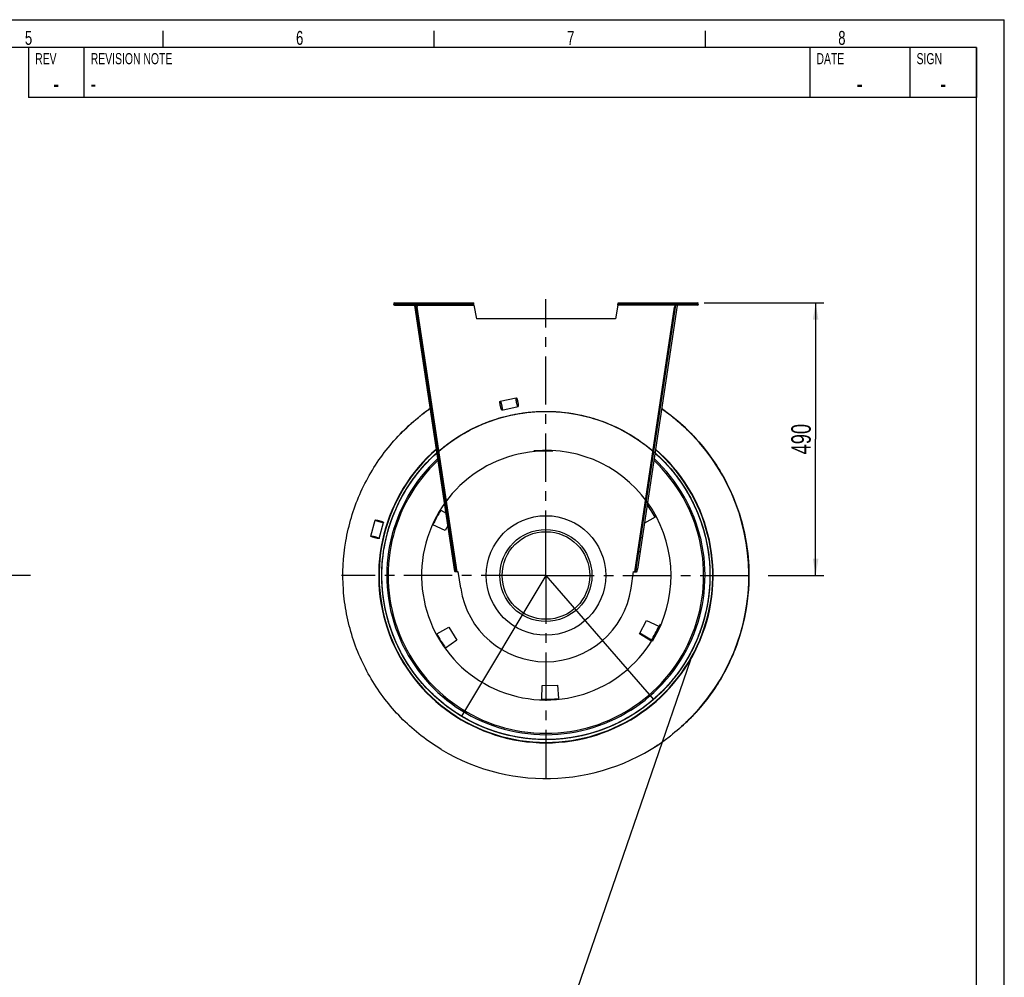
# Model space of a CAD drawing. Extents: x 0 to 420, y -49 to 297.
# Tile 20 of 20: x 243 to 420, y 125 to 297. Entities that reach past the tile are written whole.
import ezdxf

# ---------------------------------------------------------------- set-up
doc = ezdxf.new("R2010")
doc.units = 0
doc.header["$LTSCALE"] = 23.1
doc.linetypes.add('CENTER', pattern=[0.6, 0.375, -0.075, 0.075, -0.075])
doc.layers.get('0').update_dxf_attribs({"linetype": 'CONTINUOUS'})
for name, color, linetype in [('110528_DXF_CONTINUOUS_LINE', 7, 'CONTINUOUS'), ('110534_DXF_CONTINUOUS_LINE', 7, 'CONTINUOUS'), ('110534_DXF_DIMENSION', 7, 'CONTINUOUS'), ('110652_DXF_CONTINUOUS_LINE', 7, 'CONTINUOUS'), ('110660_DXF_CONTINUOUS_LINE', 7, 'CONTINUOUS'), ('112850_DXF_AXIS', 7, 'CONTINUOUS'), ('112850_DXF_CONTINUOUS_LINE', 7, 'CONTINUOUS'), ('ASE_85_125-10_DXF_AXIS', 7, 'CONTINUOUS'), ('ASE_85_125-10_DXF_FORMAT', 7, 'CONTINUOUS'), ('HOSE_125_10_DXF_CONTINUOUS', 7, 'CONTINUOUS')]:
    doc.layers.add(name, color=color, linetype=linetype)
doc.styles.get("Standard").update_dxf_attribs({"font": 'txt', "width": 0.7})
doc.styles.add('TEXTSTYLE_2', font='txt', dxfattribs={"width": 0.7})
doc.dimstyles.new('DIMSTYLE_2', dxfattribs={"dimtxt": 3.5, "dimasz": 3, "dimexe": 1.5, "dimexo": 1, "dimgap": 0.875, "dimtad": 1, "dimdec": 3, "dimlfac": 10, "dimtxsty": 'STANDARD', "dimblk": '_ARROW_FILLED', "dimblk1": '_ARROW_FILLED', "dimblk2": '_ARROW_FILLED', "dimcen": 0.09, "dimazin": 3, "dimtp": 0.8, "dimtm": 0.8, "dimtfac": 1, "dimtdec": 3, "dimtofl": 0, "dimtmove": 0, "dimatfit": 3, "dimtolj": 1})

# ---------------------------------------------------------------- blocks, each defined once
blk = doc.blocks.new('_ARROW_FILLED')
at = {"color": 0, "linetype": 'BYBLOCK'}
blk.add_solid([(0, 0), (-1, 0.167), (-1, -0.167)], dxfattribs=at)
blk = doc.blocks.new('*D8')
at = {"layer": '110534_DXF_DIMENSION', "color": 2, "linetype": 'CONTINUOUS'}
for p, q in [((366, 246.11), (387.57, 246.11)), ((386.07, 246.11), (386.07, 221.61)), ((386.07, 197.11), (386.07, 221.61)), ((377.53, 197.11), (387.57, 197.11))]:
    blk.add_line(p, q, dxfattribs=at)
at = {"layer": '110534_DXF_DIMENSION', "color": 2, "linetype": 'CONTINUOUS', "xscale": 3, "yscale": 3, "zscale": 3}
for p, rotation in [((386.07, 246.11), 90), ((386.07, 197.11), 270)]:
    blk.add_blockref('_ARROW_FILLED', p, dxfattribs=dict(at, rotation=rotation))
at = {"layer": '110534_DXF_DIMENSION', "color": 2, "linetype": 'CONTINUOUS', "insert": (381.69, 221.61), "char_height": 3.5, "width": 12.375, "attachment_point": 2, "rotation": 90}
blk.add_mtext('490', dxfattribs=at)

msp = doc.modelspace()

# ---------------------------------------------------------------- linework, layer by layer
at = {"layer": '110528_DXF_CONTINUOUS_LINE', "color": 9, "linetype": 'CONTINUOUS'}
for p, q in [((311.07993, 211.18967), (311.01371, 211.22488)), ((364.05679, 183.02137), (364.12301, 182.98616))]:
    msp.add_line(p, q, dxfattribs=at)
at = {"layer": '110528_DXF_CONTINUOUS_LINE', "color": 3, "linetype": 'CONTINUOUS'}
for p, q in [((318.67168, 208.85192), (319.6032, 208.2922)), ((357.18938, 207.59733), (355.26868, 206.53266)), ((319.47713, 205.17073), (317.26327, 206.20308)), ((319.94157, 206.04422), (319.47713, 205.17073)), ((317.94734, 186.61371), (320.0838, 187.79797)), ((320.0838, 187.79797), (321.53806, 185.47066)), ((354.37122, 186.61722), (355.6596, 189.04031)), ((355.6596, 189.04031), (357.87346, 188.00796)), ((356.46504, 185.35912), (354.37122, 186.61722)), ((321.53806, 185.47066), (319.5371, 184.06957)), ((336.84402, 174.86731), (336.88665, 177.30967)), ((336.88665, 177.30967), (339.6293, 177.40544)), ((339.6293, 177.40544), (339.8422, 174.97201))]:
    msp.add_line(p, q, dxfattribs=at)
at = {"layer": '110528_DXF_CONTINUOUS_LINE', "color": 7, "linetype": 'CONTINUOUS'}
msp.add_arc((337.56836, 197.10552), 30.075, 130.9272981, 49.0727812, dxfattribs=at)
at = {"layer": '110528_DXF_CONTINUOUS_LINE', "color": 3, "linetype": 'CONTINUOUS'}
for radius, start, end in [(30, 131.0180095, 48.9821354), (22.25, 28.1344313, 35.0874507), (22.25, 148.1344313, 155.8655687), (22.25, 328.1344313, 335.8655687), (22.25, 208.1344313, 215.8655687), (22.25, 268.1344313, 275.8655687)]:
    msp.add_arc((337.56836, 197.10552), radius, start, end, dxfattribs=at)
at = {"layer": '110528_DXF_CONTINUOUS_LINE', "color": 9, "linetype": 'CONTINUOUS'}
for radius, start, end in [(28.61603, 132.7976441, 47.2018923), (28.36603, 133.1423861, 46.8573921)]:
    msp.add_arc((337.56836, 197.10552), radius, start, end, dxfattribs=at)
at = {"layer": '110534_DXF_CONTINUOUS_LINE', "color": 9, "linetype": 'CONTINUOUS'}
for p, q in [((310.34171, 245.70552), (310.34171, 246.10552)), ((314.37632, 245.70552), (324.63004, 245.70552)), ((321.58963, 197.78239), (314.43366, 245.32452)), ((360.76041, 245.70552), (350.50668, 245.70552)), ((353.5471, 197.78239), (360.70306, 245.32452)), ((364.79502, 245.70552), (364.79502, 246.10552)), ((320.26724, 203.88051), (320.46502, 203.91028)), ((354.86948, 203.88051), (354.67171, 203.91028)), ((320.64994, 201.338), (320.84771, 201.36777)), ((354.48679, 201.338), (354.28901, 201.36777)), ((321.11616, 198.24054), (321.31394, 198.27031)), ((321.11633, 198.23946), (321.3141, 198.26923)), ((354.0204, 198.23946), (353.82263, 198.26923)), ((354.02056, 198.24054), (353.82279, 198.27031))]:
    msp.add_line(p, q, dxfattribs=at)
at = {"layer": '110534_DXF_CONTINUOUS_LINE', "color": 3, "linetype": 'CONTINUOUS'}
for p, q in [((310.34171, 246.10552), (324.55701, 246.10552)), ((310.34171, 245.70552), (314.19171, 245.70552)), ((321.17651, 197.83964), (313.97858, 245.66053)), ((350.57971, 246.10552), (364.79502, 246.10552)), ((361.15814, 245.66053), (354.02056, 198.24054)), ((364.79502, 245.70552), (360.94502, 245.70552)), ((353.96022, 197.83964), (354.02056, 198.24054))]:
    msp.add_line(p, q, dxfattribs=at)
at = {"layer": '110534_DXF_CONTINUOUS_LINE', "color": 7, "linetype": 'CONTINUOUS'}
for p, q in [((310.34171, 245.90552), (324.55701, 245.90552)), ((313.97858, 245.66053), (314.17635, 245.6903)), ((321.37428, 197.86941), (314.17635, 245.6903)), ((314.19171, 245.70552), (314.19171, 245.90552)), ((314.23589, 245.29476), (314.43366, 245.32452)), ((314.37632, 245.70552), (314.43366, 245.32452)), ((321.36305, 246.10552), (321.36305, 245.90552)), ((324.36305, 246.10552), (324.36305, 245.90552)), ((324.55701, 246.10552), (324.55701, 245.90552)), ((324.63004, 245.70552), (325.06836, 243.21968)), ((350.50668, 245.70552), (350.06836, 243.21968)), ((350.57971, 246.10552), (350.57971, 245.90552)), ((350.57971, 245.90552), (364.79502, 245.90552)), ((350.77367, 246.10552), (350.77367, 245.90552)), ((353.77367, 246.10552), (353.77367, 245.90552)), ((353.82279, 198.27031), (360.96037, 245.6903)), ((360.76041, 245.70552), (360.70306, 245.32452)), ((360.90083, 245.29476), (360.70306, 245.32452)), ((360.94502, 245.70552), (360.94502, 245.90552)), ((361.15814, 245.66053), (360.96037, 245.6903)), ((350.06836, 243.21968), (325.06836, 243.21968)), ((321.17651, 197.83964), (321.37428, 197.86941)), ((322.24102, 194.79847), (321.78939, 197.79892)), ((352.89571, 194.79847), (353.34733, 197.79892)), ((353.76245, 197.86941), (353.82279, 198.27031)), ((353.96022, 197.83964), (353.76245, 197.86941))]:
    msp.add_line(p, q, dxfattribs=at)
at = {"layer": '110534_DXF_CONTINUOUS_LINE', "color": 3, "linetype": 'CONTINUOUS'}
for centre, start, end in [((310.34171, 245.90552), 90, 270), ((364.79502, 245.90552), 270, 90)]:
    msp.add_arc(centre, 0.2, start, end, dxfattribs=at)
at = {"layer": '110534_DXF_CONTINUOUS_LINE', "color": 7, "linetype": 'CONTINUOUS'}
for centre, radius, start, end in [((321.56613, 199.28221), 1.5, 270.8975556, 278.5598113), ((353.57059, 199.28221), 1.5, 261.4401887, 269.1024444), ((337.56836, 197.10552), 15.5, 188.5598113, 351.4401887)]:
    msp.add_arc(centre, radius, start, end, dxfattribs=at)
for points, knots in [([(314.31611, 245.90552), (314.32325, 245.90552), (314.33699, 245.88078), (314.34803, 245.8417), (314.36262, 245.77791), (314.37142, 245.73106), (314.37632, 245.70552)], [0, 0, 0, 0, 0.10102656, 0.317593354, 0.631910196, 1, 1, 1, 1]), ([(324.63004, 245.70552), (324.6241, 245.73107), (324.61339, 245.7782), (324.59568, 245.8415), (324.58202, 245.88251), (324.56494, 245.90552), (324.55701, 245.90552)], [0, 0, 0, 0, 0.362762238, 0.67352206, 0.890403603, 1, 1, 1, 1]), ([(350.50668, 245.70552), (350.51262, 245.73107), (350.52333, 245.7782), (350.54105, 245.8415), (350.5547, 245.88251), (350.57179, 245.90552), (350.57971, 245.90552)], [0, 0, 0, 0, 0.362762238, 0.67352206, 0.890403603, 1, 1, 1, 1]), ([(360.82062, 245.90552), (360.81348, 245.90552), (360.79973, 245.88078), (360.78869, 245.8417), (360.77411, 245.77791), (360.7653, 245.73106), (360.76041, 245.70552)], [0, 0, 0, 0, 0.10102656, 0.317593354, 0.631910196, 1, 1, 1, 1]), ([(321.58963, 197.78239), (321.56227, 197.78311), (321.51141, 197.78666), (321.44442, 197.80077), (321.39312, 197.82547), (321.37637, 197.85552), (321.37428, 197.86941)], [0, 0, 0, 0, 0.331658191, 0.615530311, 0.82972973, 1, 1, 1, 1]), ([(353.5471, 197.78239), (353.57445, 197.78311), (353.62532, 197.78666), (353.6923, 197.80077), (353.74361, 197.82547), (353.76036, 197.85552), (353.76245, 197.86941)], [0, 0, 0, 0, 0.331658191, 0.615530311, 0.82972973, 1, 1, 1, 1])]:
    msp.add_open_spline(points, degree=3, knots=knots, dxfattribs=at)
at = {"layer": '110534_DXF_CONTINUOUS_LINE', "color": 3, "linetype": 'CONTINUOUS'}
for points, knots in [([(324.63004, 245.70552), (324.62411, 245.75656), (324.61318, 245.85091), (324.59826, 245.96213), (324.58581, 246.03391), (324.57663, 246.07132), (324.56974, 246.09362), (324.56099, 246.10552), (324.55701, 246.10552)], [0, 0, 0, 0, 0.37570868, 0.695091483, 0.818353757, 0.911146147, 0.970916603, 1, 1, 1, 1]), ([(350.50668, 245.70552), (350.51262, 245.75656), (350.52354, 245.85091), (350.53847, 245.96213), (350.55091, 246.03391), (350.56009, 246.07132), (350.56699, 246.09362), (350.57573, 246.10552), (350.57971, 246.10552)], [0, 0, 0, 0, 0.37570868, 0.695091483, 0.818353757, 0.911146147, 0.970916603, 1, 1, 1, 1]), ([(321.58963, 197.78239), (321.53774, 197.77923), (321.44165, 197.77554), (321.32808, 197.77849), (321.25384, 197.7893), (321.21479, 197.80049), (321.18705, 197.81576), (321.17764, 197.83209), (321.17651, 197.83964)], [0, 0, 0, 0, 0.360165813, 0.666149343, 0.785569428, 0.878759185, 0.94710206, 1, 1, 1, 1]), ([(353.5471, 197.78239), (353.59898, 197.77923), (353.69507, 197.77554), (353.80864, 197.77849), (353.88289, 197.7893), (353.92194, 197.80049), (353.94967, 197.81576), (353.95908, 197.83209), (353.96022, 197.83964)], [0, 0, 0, 0, 0.360165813, 0.666149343, 0.785569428, 0.878759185, 0.94710206, 1, 1, 1, 1])]:
    msp.add_open_spline(points, degree=3, knots=knots, dxfattribs=at)
at = {"layer": '110652_DXF_CONTINUOUS_LINE', "color": 7, "linetype": 'CONTINUOUS'}
msp.add_line((356.52579, 185.4585), (354.43735, 186.74159), dxfattribs=at)
at = {"layer": '110652_DXF_CONTINUOUS_LINE', "color": 9, "linetype": 'CONTINUOUS'}
msp.add_arc((337.56836, 197.10552), 22.5, 328.4343539, 95.5656461, dxfattribs=at)
at = {"layer": '110660_DXF_CONTINUOUS_LINE', "color": 9, "linetype": 'CONTINUOUS'}
for p, q in [((329.33738, 228.41531), (332.24279, 229.01881)), ((329.66277, 226.84875), (332.56818, 227.45225)), ((306.05878, 204.1888), (306.85074, 207.06144)), ((307.60124, 203.76356), (308.39319, 206.6362))]:
    msp.add_line(p, q, dxfattribs=at)
for points, knots in [([(329.38496, 227.60812), (329.375, 227.65609), (329.35665, 227.75075), (329.33374, 227.88942), (329.31634, 228.01934), (329.30492, 228.13617), (329.30011, 228.23544), (329.30091, 228.3158), (329.30934, 228.37015), (329.32013, 228.41111), (329.35487, 228.41833), (329.38108, 228.38505), (329.41046, 228.33856), (329.4432, 228.26516), (329.47831, 228.17219), (329.51437, 228.06047), (329.55015, 227.93438), (329.58436, 227.79805), (329.60523, 227.70392), (329.61519, 227.65594)], [0, 0, 0, 0, 0.089277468, 0.17567333, 0.256055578, 0.328171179, 0.389237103, 0.437858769, 0.472417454, 0.49342805, 0.50657195, 0.527582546, 0.562141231, 0.610762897, 0.671828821, 0.743944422, 0.82432667, 0.910722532, 1, 1, 1, 1]), ([(332.29037, 228.21162), (332.2804, 228.25959), (332.26206, 228.35425), (332.23915, 228.49292), (332.22175, 228.62284), (332.21033, 228.73967), (332.20552, 228.83893), (332.20632, 228.9193), (332.21475, 228.97364), (332.22554, 229.01461), (332.26028, 229.02183), (332.28649, 228.98855), (332.31587, 228.94205), (332.34861, 228.86866), (332.38372, 228.77568), (332.41977, 228.66397), (332.45556, 228.53787), (332.48976, 228.40154), (332.51064, 228.30741), (332.5206, 228.25944)], [0, 0, 0, 0, 0.089277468, 0.17567333, 0.256055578, 0.328171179, 0.389237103, 0.437858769, 0.472417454, 0.49342805, 0.50657195, 0.527582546, 0.562141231, 0.610762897, 0.671828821, 0.743944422, 0.82432667, 0.910722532, 1, 1, 1, 1]), ([(329.61519, 227.65594), (329.62516, 227.60797), (329.6435, 227.51332), (329.66641, 227.37464), (329.68381, 227.24473), (329.69523, 227.1279), (329.70004, 227.02863), (329.69924, 226.94826), (329.69081, 226.89392), (329.68002, 226.85295), (329.64528, 226.84573), (329.61907, 226.87902), (329.58969, 226.92551), (329.55695, 226.99891), (329.52184, 227.09188), (329.48579, 227.20359), (329.45, 227.32969), (329.4158, 227.46602), (329.39492, 227.56015), (329.38496, 227.60812)], [0, 0, 0, 0, 0.089277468, 0.17567333, 0.256055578, 0.328171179, 0.389237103, 0.437858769, 0.472417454, 0.49342805, 0.50657195, 0.527582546, 0.562141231, 0.610762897, 0.671828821, 0.743944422, 0.82432667, 0.910722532, 1, 1, 1, 1]), ([(332.5206, 228.25944), (332.53056, 228.21147), (332.54891, 228.11681), (332.57182, 227.97814), (332.58922, 227.84822), (332.60064, 227.73139), (332.60545, 227.63212), (332.60465, 227.55176), (332.59622, 227.49742), (332.58543, 227.45645), (332.55069, 227.44923), (332.52448, 227.48251), (332.4951, 227.529), (332.46236, 227.6024), (332.42725, 227.69538), (332.39119, 227.80709), (332.35541, 227.93319), (332.3212, 228.06951), (332.30033, 228.16365), (332.29037, 228.21162)], [0, 0, 0, 0, 0.089277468, 0.17567333, 0.256055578, 0.328171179, 0.389237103, 0.437858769, 0.472417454, 0.49342805, 0.50657195, 0.527582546, 0.562141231, 0.610762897, 0.671828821, 0.743944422, 0.82432667, 0.910722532, 1, 1, 1, 1]), ([(307.59734, 206.75949), (307.55011, 206.77251), (307.45746, 206.79911), (307.32329, 206.84081), (307.19928, 206.88269), (307.08935, 206.9232), (306.99832, 206.96114), (306.92564, 206.99458), (306.88202, 207.02341), (306.84758, 207.04555), (306.85616, 207.0767), (306.89709, 207.07807), (306.94932, 207.08047), (307.02887, 207.07194), (307.12648, 207.05788), (307.24164, 207.03633), (307.36959, 207.00875), (307.50617, 206.9758), (307.59936, 206.95117), (307.64659, 206.93815)], [0, 0, 0, 0, 0.090153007, 0.177370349, 0.258461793, 0.331119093, 0.392489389, 0.441090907, 0.475147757, 0.494769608, 0.505230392, 0.524852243, 0.558909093, 0.607510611, 0.668880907, 0.741538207, 0.822629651, 0.909846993, 1, 1, 1, 1]), ([(307.64659, 206.93815), (307.69382, 206.92513), (307.78647, 206.89853), (307.92064, 206.85684), (308.04464, 206.81495), (308.15458, 206.77444), (308.2456, 206.7365), (308.31829, 206.70306), (308.3619, 206.67423), (308.39635, 206.65209), (308.38776, 206.62094), (308.34683, 206.61958), (308.29461, 206.61717), (308.21506, 206.6257), (308.11745, 206.63977), (308.00229, 206.66131), (307.87434, 206.68889), (307.73776, 206.72184), (307.64457, 206.74647), (307.59734, 206.75949)], [0, 0, 0, 0, 0.090153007, 0.177370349, 0.258461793, 0.331119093, 0.392489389, 0.441090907, 0.475147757, 0.494769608, 0.505230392, 0.524852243, 0.558909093, 0.607510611, 0.668880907, 0.741538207, 0.822629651, 0.909846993, 1, 1, 1, 1]), ([(306.80538, 203.88685), (306.75815, 203.89987), (306.6655, 203.92647), (306.53134, 203.96817), (306.40733, 204.01005), (306.2974, 204.05056), (306.20637, 204.0885), (306.13368, 204.12194), (306.09007, 204.15077), (306.05562, 204.17291), (306.06421, 204.20406), (306.10514, 204.20542), (306.15737, 204.20783), (306.23692, 204.1993), (306.33453, 204.18523), (306.44968, 204.16369), (306.57764, 204.13611), (306.71421, 204.10316), (306.80741, 204.07853), (306.85464, 204.06551)], [0, 0, 0, 0, 0.090153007, 0.177370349, 0.258461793, 0.331119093, 0.392489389, 0.441090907, 0.475147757, 0.494769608, 0.505230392, 0.524852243, 0.558909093, 0.607510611, 0.668880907, 0.741538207, 0.822629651, 0.909846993, 1, 1, 1, 1]), ([(306.85464, 204.06551), (306.90187, 204.05249), (306.99452, 204.02589), (307.12868, 203.98419), (307.25269, 203.94231), (307.36262, 203.9018), (307.45365, 203.86386), (307.52633, 203.83042), (307.56995, 203.80159), (307.6044, 203.77945), (307.59581, 203.7483), (307.55488, 203.74693), (307.50265, 203.74453), (307.4231, 203.75306), (307.32549, 203.76712), (307.21033, 203.78867), (307.08238, 203.81625), (306.94581, 203.8492), (306.85261, 203.87383), (306.80538, 203.88685)], [0, 0, 0, 0, 0.090153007, 0.177370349, 0.258461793, 0.331119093, 0.392489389, 0.441090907, 0.475147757, 0.494769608, 0.505230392, 0.524852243, 0.558909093, 0.607510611, 0.668880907, 0.741538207, 0.822629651, 0.909846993, 1, 1, 1, 1])]:
    msp.add_open_spline(points, degree=3, knots=knots, dxfattribs=at)
at = {"layer": '112850_DXF_AXIS', "color": 7, "linetype": 'CENTER'}
for p, q in [((337.56836, 200.10553), (337.56836, 246.77956)), ((337.56836, 197.10552), (337.56836, 200.10553)), ((334.56835, 197.10552), (300.80226, 197.10552)), ((337.56836, 197.10552), (334.56835, 197.10552)), ((337.56836, 197.10552), (337.56836, 159.8221)), ((337.56836, 197.10552), (374.66935, 197.10552))]:
    msp.add_line(p, q, dxfattribs=at)
at = {"layer": '112850_DXF_CONTINUOUS_LINE', "color": 7, "linetype": 'CONTINUOUS'}
for radius in [10.75, 7.875]:
    msp.add_circle((337.56836, 197.10552), radius, dxfattribs=at)
at = {"layer": '112850_DXF_CONTINUOUS_LINE', "color": 9, "linetype": 'CONTINUOUS'}
msp.add_circle((337.56836, 197.10552), 8.275, dxfattribs=at)
at = {"layer": 'ASE_85_125-10_DXF_AXIS', "color": 7, "linetype": 'CENTER'}
msp.add_line((244.9036, 197.10552), (133.5536, 197.10552), dxfattribs=at)
at = {"layer": 'ASE_85_125-10_DXF_FORMAT', "color": 7, "linetype": 'CONTINUOUS'}
for p, q in [((-0.00158, 296.99848), (419.99842, 296.99848)), ((419.99842, -0.00152), (419.99842, 296.99848)), ((268.74842, 291.99848), (268.74842, 294.99848)), ((317.49842, 291.99848), (317.49842, 294.99848)), ((366.24842, 291.99848), (366.24842, 294.99848)), ((414.99842, 291.99848), (24.99842, 291.99848)), ((414.99842, 291.99848), (244.49842, 291.99848)), ((244.49842, 291.99848), (244.49842, 282.99848)), ((254.49842, 291.99848), (254.49842, 282.99848)), ((384.99842, 291.99848), (384.99842, 282.99848)), ((402.99842, 291.99848), (402.99842, 282.99848)), ((414.99842, 291.99848), (414.99842, 282.99848)), ((414.99842, 4.99848), (414.99842, 291.99848)), ((414.99842, 282.99848), (244.49842, 282.99848))]:
    msp.add_line(p, q, dxfattribs=at)
at = {"layer": 'HOSE_125_10_DXF_CONTINUOUS', "color": 7, "linetype": 'CONTINUOUS'}
for p, q in [((314.59319, 225.46724), (314.59399, 225.46788)), ((314.5932, 225.46723), (314.59399, 225.46788)), ((314.59325, 225.46717), (314.59421, 225.46795)), ((314.59325, 225.46717), (314.59421, 225.46795))]:
    msp.add_line(p, q, dxfattribs=at)
at = {"layer": 'HOSE_125_10_DXF_CONTINUOUS', "color": 9, "linetype": 'CONTINUOUS'}
for p, q in [((337.56836, 197.10552), (322.36914, 171.82245)), ((337.56836, 197.10552), (356.91717, 174.8373)), ((361.50858, 169.55346), (361.50852, 169.55341)), ((361.50889, 169.55381), (361.50857, 169.55347)), ((361.50893, 169.55377), (361.50858, 169.55346))]:
    msp.add_line(p, q, dxfattribs=at)
at = {"layer": 'HOSE_125_10_DXF_CONTINUOUS', "color": 4, "linetype": 'CONTINUOUS'}
msp.add_line((363.55375, 181.96572), (284.01465, -48.86653), dxfattribs=at)
at = {"layer": 'HOSE_125_10_DXF_CONTINUOUS', "color": 7, "linetype": 'CONTINUOUS'}
for centre, radius, start, end in [((337.5778, 197.09457), 36.51436, 124.7366742, 128.2192619), ((337.61174, 197.04596), 36.57345, 124.7371321, 128.2128129), ((337.57081, 197.10816), 36.4992, 124.739828, 127.6750615), ((337.5689, 197.1056), 36.49943, 323.2714513, 55.2663514), ((337.5402, 197.13657), 36.45808, 129.7970533, 130.5896829), ((337.54988, 197.12486), 36.47328, 129.0066947, 129.79697), ((337.57024, 197.09973), 36.50561, 128.2140207, 129.0050899), ((337.58607, 197.07917), 36.53148, 128.2133941, 129.0037587), ((337.59025, 197.07864), 36.53458, 128.219154, 128.5224965), ((337.59267, 197.07111), 36.54198, 126.4616417, 128.2138849), ((337.56034, 197.1134), 36.48875, 133.6206785, 136.917052), ((337.58376, 197.09044), 36.52153, 132.6422796, 136.6814626), ((337.54145, 197.13516), 36.45997, 130.5897421, 132.6409852), ((337.58089, 197.09387), 36.48292, 319.1675457, 325.0954888), ((337.5875, 197.08649), 36.47306, 311.1580429, 323.2780465), ((337.56838, 197.10578), 36.50023, 238.987505, 307.8221362), ((337.57831, 197.09309), 36.48412, 307.8220348, 308.6138166), ((337.60407, 197.06444), 36.44557, 310.723582, 310.9873028), ((337.59669, 197.06072), 36.44699, 302.2948317, 303.2793651), ((337.58163, 197.08453), 36.47517, 302.2980351, 303.4453548)]:
    msp.add_arc(centre, radius, start, end, dxfattribs=at)
at = {"layer": 'HOSE_125_10_DXF_CONTINUOUS', "color": 9, "linetype": 'CONTINUOUS'}
for radius, start, end in [(22.5, 328.4343539, 95.5656461), (22.365, 86.8744097, 337.1254097)]:
    msp.add_arc((337.56836, 197.10552), radius, start, end, dxfattribs=at)
msp.add_open_spline([(356.91717, 174.8373), (355.76836, 173.8391), (353.20982, 171.94216), (348.90809, 169.72186), (344.0436, 168.1704), (338.97811, 167.48833), (333.73948, 167.70306), (328.61239, 168.82687), (323.50982, 170.96963), (319.01054, 173.96288), (315.13776, 177.71402), (312.0599, 181.96579), (309.6788, 186.96168), (308.2792, 192.3235), (307.90472, 197.99425), (308.60534, 203.64146), (310.49461, 209.33557), (313.3659, 214.28519), (317.01151, 218.47314), (321.09365, 221.77287), (325.95584, 224.41621), (331.23566, 226.09896), (336.87848, 226.77445), (342.55492, 226.37513), (348.34154, 224.79123), (353.55942, 222.1247), (358.13993, 218.49544), (361.85542, 214.18525), (364.80757, 208.96224), (366.63624, 203.23864), (367.276, 197.11092), (366.654, 190.97348), (364.99287, 185.8687), (362.97556, 181.98696), (360.77573, 178.73189), (357.69203, 175.32926), (353.5449, 172.11271), (348.63054, 169.56728), (343.31806, 167.99086), (337.66281, 167.42872), (331.99552, 167.94186), (326.24185, 169.64155), (321.07852, 172.41223), (316.57176, 176.13267), (312.9435, 180.51654), (310.09674, 185.79773), (308.38328, 191.55687), (307.86659, 197.6962), (308.61162, 203.81993), (310.37483, 208.89033), (312.46964, 212.73085), (314.81335, 216.05318), (318.18912, 219.58156), (322.82633, 222.8785), (328.30188, 225.33122), (334.17096, 226.61846), (340.33164, 226.68437), (346.38441, 225.49308), (351.31212, 223.36344), (354.98904, 220.99313), (358.24566, 218.3182), (361.69977, 214.43324), (364.24905, 209.99438), (365.73268, 206.06711), (366.54947, 202.93219), (367.02491, 199.6384), (367.11872, 196.31172), (366.84919, 193.08363), (366.23835, 189.90242), (365.25113, 186.7242), (363.86981, 183.60061), (362.13617, 180.65787), (360.04851, 177.89761), (357.54967, 175.29827), (354.34558, 172.70727), (350.26153, 170.30898), (345.34232, 168.47939), (339.89177, 167.51957), (334.35095, 167.60347), (328.78629, 168.75774), (323.5316, 170.94171), (318.54921, 174.28379), (314.45035, 178.47139), (311.26197, 183.36902), (309.11025, 188.6371), (307.97256, 194.52783), (308.05922, 200.53583), (309.40158, 206.54885), (311.94329, 212.16978), (315.14171, 216.48115), (318.28889, 219.51977), (321.51865, 221.98947), (325.79488, 224.34726), (331.20567, 226.10707), (337.16406, 226.81064), (343.14955, 226.28439), (349.04818, 224.50548), (354.46798, 221.55913), (358.53365, 218.0537), (361.33377, 214.69253), (363.64175, 211.16634), (365.77644, 206.42642), (366.88208, 201.42843), (367.12376, 197.23723), (366.96598, 194.00149), (366.43496, 190.71621), (365.52992, 187.51362), (364.30765, 184.51375), (362.77369, 181.66065), (360.88146, 178.92292), (358.62948, 176.35515), (356.09536, 174.06529), (353.27799, 172.0554), (350.11627, 170.32199), (346.15659, 168.75691), (341.25087, 167.65777), (335.56369, 167.48198), (329.64641, 168.47336), (324.04712, 170.65307), (318.88167, 174.01111), (314.50253, 178.35603), (311.57985, 182.85888), (309.83183, 186.86918), (308.60247, 190.90025), (307.87902, 196.0481), (308.21573, 201.15583), (309.15621, 205.2473), (310.2129, 208.3097), (311.64179, 211.31526), (313.40662, 214.13678), (315.41932, 216.67494), (317.69019, 218.98499), (320.27277, 221.08404), (323.15317, 222.91929), (326.2267, 224.4088), (329.49385, 225.55026), (333.01428, 226.32996), (337.40166, 226.7386), (342.73106, 226.36172), (347.65612, 224.96623), (351.46114, 223.19247), (354.23554, 221.51986), (356.87665, 219.49511), (359.26766, 217.18022), (361.32982, 214.68208), (363.115, 211.97906), (364.62877, 209.01524), (365.82238, 205.81522), (366.63756, 202.4985), (367.07193, 199.06499), (367.09971, 195.45964), (366.68734, 191.96388), (365.89603, 188.67465), (364.8083, 185.62336), (363.34893, 182.6324), (361.50833, 179.75541), (359.34707, 177.11077), (356.86364, 174.70033), (353.99852, 172.5116), (350.92014, 170.71958), (347.65177, 169.31235), (344.33555, 168.31912), (340.73782, 167.69859), (337.08865, 167.53219), (333.35126, 167.83047), (329.67813, 168.59367), (325.94238, 169.89436), (323.55711, 171.10829), (322.36914, 171.82245)], degree=3, knots=[0, 0, 0, 0, 0.005872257, 0.012232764, 0.018593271, 0.025482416, 0.031842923, 0.038732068, 0.045621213, 0.053082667, 0.059443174, 0.066332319, 0.073221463, 0.080682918, 0.087572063, 0.095033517, 0.102494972, 0.110575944, 0.116936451, 0.123825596, 0.130714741, 0.138176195, 0.14506534, 0.152526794, 0.159988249, 0.168069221, 0.174958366, 0.18241982, 0.189881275, 0.197962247, 0.205423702, 0.213504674, 0.221585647, 0.225968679, 0.230351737, 0.236712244, 0.243601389, 0.250490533, 0.257951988, 0.264841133, 0.272302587, 0.279764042, 0.287845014, 0.294734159, 0.302195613, 0.309657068, 0.31773804, 0.325199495, 0.333280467, 0.34136144, 0.345744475, 0.350127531, 0.357016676, 0.36447813, 0.371939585, 0.380020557, 0.387482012, 0.395562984, 0.403643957, 0.408026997, 0.41241005, 0.419871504, 0.427952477, 0.431998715, 0.436044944, 0.440427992, 0.44481104, 0.448857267, 0.452903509, 0.457286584, 0.461669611, 0.466052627, 0.470435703, 0.474993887, 0.479931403, 0.48629191, 0.493181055, 0.5000702, 0.507531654, 0.514420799, 0.521882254, 0.529343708, 0.53742468, 0.544313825, 0.55177528, 0.559236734, 0.567317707, 0.574779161, 0.582860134, 0.590941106, 0.595324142, 0.599707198, 0.606596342, 0.614057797, 0.621519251, 0.629600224, 0.637061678, 0.645142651, 0.653223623, 0.657606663, 0.661989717, 0.669451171, 0.677532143, 0.681578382, 0.685624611, 0.690007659, 0.694390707, 0.698436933, 0.702483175, 0.70686625, 0.711249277, 0.715632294, 0.72001537, 0.724573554, 0.72951107, 0.736400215, 0.743861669, 0.751323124, 0.759404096, 0.766865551, 0.774946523, 0.783027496, 0.787410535, 0.791793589, 0.799255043, 0.807336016, 0.811382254, 0.815428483, 0.819811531, 0.824194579, 0.828240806, 0.832287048, 0.836670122, 0.841053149, 0.845436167, 0.849819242, 0.854377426, 0.859314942, 0.866776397, 0.87485737, 0.878903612, 0.882949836, 0.887332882, 0.891715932, 0.895762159, 0.899808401, 0.904191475, 0.908574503, 0.912957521, 0.917340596, 0.921898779, 0.926836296, 0.930882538, 0.934928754, 0.939311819, 0.943694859, 0.948077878, 0.952460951, 0.957019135, 0.961956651, 0.96616458, 0.970722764, 0.975280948, 0.980218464, 0.984776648, 0.989714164, 0.99465168, 1, 1, 1, 1], dxfattribs=at)
at = {"layer": 'HOSE_125_10_DXF_CONTINUOUS', "color": 7, "linetype": 'CONTINUOUS'}
for points, knots in [([(358.3649, 227.10139), (359.52744, 226.29531), (361.76068, 224.54591), (364.78246, 221.55297), (367.43608, 218.22845), (369.68624, 214.61897), (371.50176, 210.77182), (373.30988, 205.40383), (374.37868, 198.35085), (373.67357, 189.83143), (371.02271, 181.70102), (366.57196, 174.4045), (362.55389, 170.34821), (360.34688, 168.5855)], [0, 0, 0, 0, 0.062566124, 0.125132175, 0.18769828, 0.250264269, 0.312830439, 0.375396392, 0.500317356, 0.625237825, 0.750158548, 0.875079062, 1, 1, 1, 1]), ([(358.36491, 227.10141), (359.4817, 226.32713), (361.63066, 224.65168), (365.52231, 220.85008), (369.55416, 215.3144), (372.79335, 207.77318), (374.28202, 199.69982), (373.94371, 191.49802), (371.79564, 183.57419), (367.94729, 176.32666), (364.36714, 172.17663), (362.37646, 170.3324)], [0, 0, 0, 0, 0.062585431, 0.125170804, 0.250146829, 0.375122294, 0.500097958, 0.625073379, 0.750049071, 0.875024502, 1, 1, 1, 1]), ([(318.76257, 165.82313), (317.5124, 166.57474), (315.0996, 168.2295), (311.80599, 171.12611), (308.88149, 174.39584), (306.37009, 177.9924), (304.30674, 181.86353), (302.72194, 185.95377), (301.63745, 190.2047), (300.88093, 195.99683), (301.24741, 203.34554), (303.35449, 210.39536), (306.00129, 215.60252), (308.44173, 219.24835), (311.30083, 222.57443), (313.45971, 224.54906), (314.59325, 225.46717)], [0, 0, 0, 0, 0.062528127, 0.125056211, 0.18758429, 0.250112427, 0.312640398, 0.375168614, 0.437696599, 0.500224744, 0.625056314, 0.749887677, 0.812415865, 0.874943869, 0.937472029, 1, 1, 1, 1])]:
    msp.add_open_spline(points, degree=3, knots=knots, dxfattribs=at)

# ---------------------------------------------------------------- texts
at = {"layer": 'ASE_85_125-10_DXF_FORMAT', "color": 7, "linetype": 'CONTINUOUS', "char_height": 2.5, "attachment_point": 1}
for s, insert, width in [('5', (243.88927, 294.97512), 2.6785714), ('6', (292.63927, 294.97512), 2.9464286), ('7', (341.38927, 294.97512), 2.9464286), ('8', (390.13927, 294.97512), 2.9464286)]:
    msp.add_mtext(s, dxfattribs=dict(at, insert=insert, width=width))
at = {"layer": 'ASE_85_125-10_DXF_FORMAT', "color": 2, "linetype": 'CONTINUOUS', "style": 'TEXTSTYLE_2'}
for s, insert, char_height, width, attachment_point in [('REV', (245.72342, 290.99848), 2, 4.2, 1), ('REVISION NOTE', (255.72342, 290.99848), 2, 18.2, 1), ('DATE', (386.22342, 290.99848), 2, 5.6, 1), ('SIGN', (404.22342, 290.99848), 2, 5.6, 1), ('-', (249.49842, 287.24848), 3.5, 2.45, 2), ('-', (255.72342, 286.99848), 3, 2.1, 1), ('-', (393.99842, 287.24848), 3.5, 2.45, 2), ('-', (408.99842, 287.24848), 3.5, 2.45, 2)]:
    msp.add_mtext(s, dxfattribs=dict(at, insert=insert, char_height=char_height, width=width, attachment_point=attachment_point))

# ---------------------------------------------------------------- dimensions: what is measured, and where the dimension line sits
at = {"layer": '110534_DXF_DIMENSION', "color": 2, "linetype": 'CONTINUOUS'}
dim = msp.add_linear_dim(base=(386.06837, 246.10552), p1=(376.5278, 197.10552), p2=(364.9958, 246.10552), angle=90, dimstyle='DIMSTYLE_2', dxfattribs=at)
dim.commit()
dim.dimension.update_dxf_attribs({"geometry": '*D8', "text_midpoint": (386.06837, 221.10552), "dimtype": 160})

doc.saveas('drawing.dxf')
